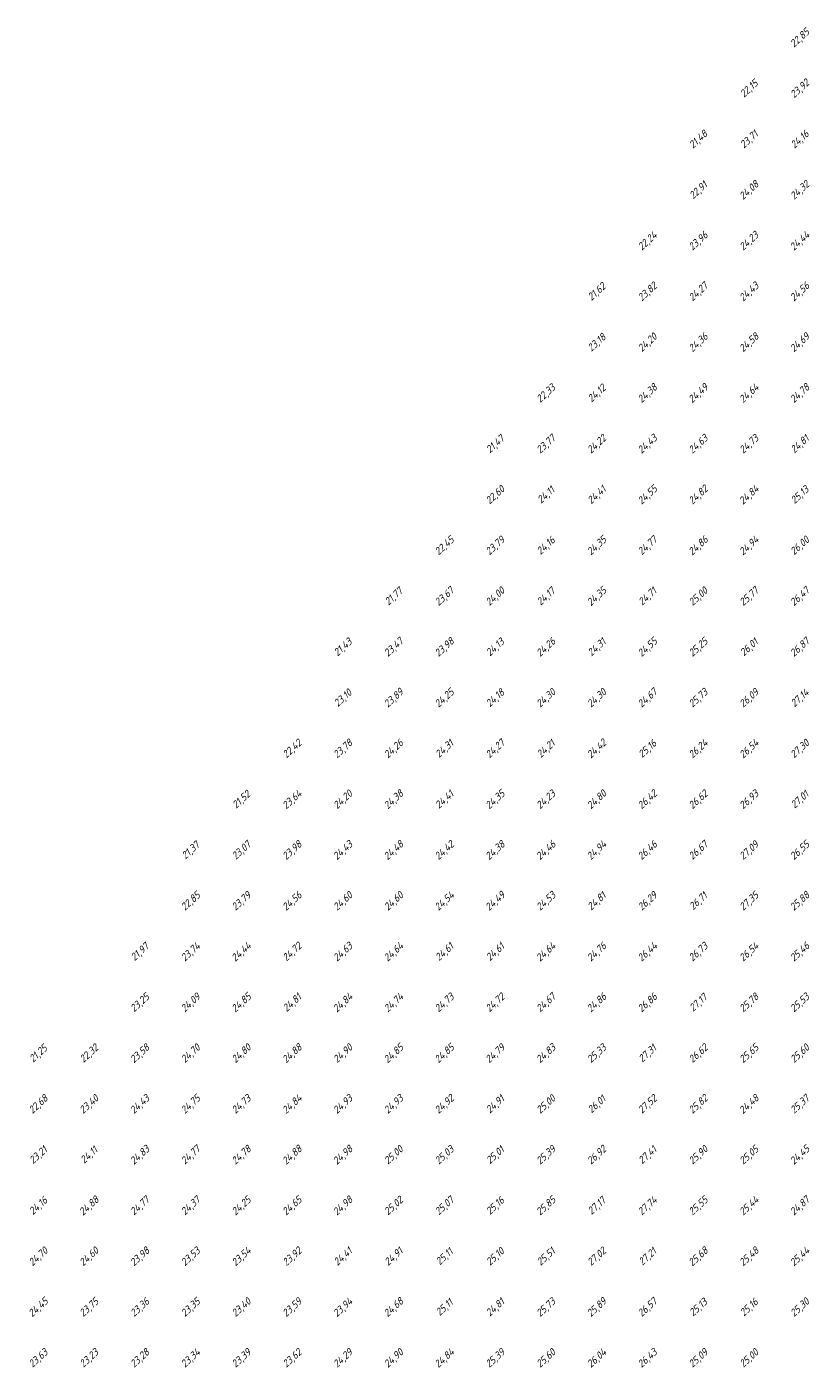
# Model space of a CAD drawing. Extents: x 184522 to 186797, y 346612 to 349107.
# Tile 18 of 27: x 185112 to 185267, y 348142 to 348407. Entities that reach past the tile are written whole.
import ezdxf
from ezdxf.enums import TextEntityAlignment as Align

# ---------------------------------------------------------------- set-up
doc = ezdxf.new("R2010")
doc.units = 0
doc.header["$MEASUREMENT"] = 0
doc.layers.add('ahn_5x5', color=252, linetype='Continuous')
doc.styles.add('ENV-P', font='ISOCP.SHX')

msp = doc.modelspace()

# ---------------------------------------------------------------- texts
at = {"layer": 'ahn_5x5', "style": 'ENV-P', "oblique": 15, "width": 1.035276}
for s, p in [('22,85', (185265, 348403.82)), ('22,15', (185255, 348393.82)), ('23,92', (185265, 348393.82)), ('21,48', (185245, 348383.82)), ('23,71', (185255, 348383.82)), ('24,16', (185265, 348383.82)), ('22,91', (185245, 348373.82)), ('24,08', (185255, 348373.82)), ('24,32', (185265, 348373.82)), ('22,24', (185235, 348363.82)), ('23,96', (185245, 348363.82)), ('24,23', (185255, 348363.82)), ('24,44', (185265, 348363.82)), ('21,62', (185225, 348353.82)), ('23,82', (185235, 348353.82)), ('24,27', (185245, 348353.82)), ('24,43', (185255, 348353.82)), ('24,56', (185265, 348353.82)), ('23,18', (185225, 348343.82)), ('24,20', (185235, 348343.82)), ('24,36', (185245, 348343.82)), ('24,58', (185255, 348343.82)), ('24,69', (185265, 348343.82)), ('22,33', (185215, 348333.82)), ('24,12', (185225, 348333.82)), ('24,38', (185235, 348333.82)), ('24,49', (185245, 348333.82)), ('24,64', (185255, 348333.82)), ('24,78', (185265, 348333.82)), ('21,47', (185205, 348323.82)), ('23,77', (185215, 348323.82)), ('24,22', (185225, 348323.82)), ('24,43', (185235, 348323.82)), ('24,63', (185245, 348323.82)), ('24,73', (185255, 348323.82)), ('24,81', (185265, 348323.82)), ('22,60', (185205, 348313.82)), ('24,11', (185215, 348313.82)), ('24,41', (185225, 348313.82)), ('24,55', (185235, 348313.82)), ('24,82', (185245, 348313.82)), ('24,84', (185255, 348313.82)), ('25,13', (185265, 348313.82)), ('22,45', (185195, 348303.82)), ('23,79', (185205, 348303.82)), ('24,16', (185215, 348303.82)), ('24,35', (185225, 348303.82)), ('24,77', (185235, 348303.82)), ('24,86', (185245, 348303.82)), ('24,94', (185255, 348303.82)), ('26,00', (185265, 348303.82)), ('21,77', (185185, 348293.82)), ('23,67', (185195, 348293.82)), ('24,00', (185205, 348293.82)), ('24,17', (185215, 348293.82)), ('24,35', (185225, 348293.82)), ('24,71', (185235, 348293.82)), ('25,00', (185245, 348293.82)), ('25,77', (185255, 348293.82)), ('26,47', (185265, 348293.82)), ('21,43', (185175, 348283.82)), ('23,47', (185185, 348283.82)), ('23,98', (185195, 348283.82)), ('24,13', (185205, 348283.82)), ('24,26', (185215, 348283.82)), ('24,55', (185235, 348283.82)), ('25,25', (185245, 348283.82)), ('26,87', (185265, 348283.82)), ('24,31', (185225, 348283.82)), ('26,01', (185255, 348283.82)), ('23,10', (185175, 348273.82)), ('23,89', (185185, 348273.82)), ('24,25', (185195, 348273.82)), ('24,18', (185205, 348273.82)), ('24,30', (185215, 348273.82)), ('24,30', (185225, 348273.82)), ('24,67', (185235, 348273.82)), ('25,73', (185245, 348273.82)), ('26,09', (185255, 348273.82)), ('27,14', (185265, 348273.82)), ('22,42', (185165, 348263.82)), ('23,78', (185175, 348263.82)), ('24,26', (185185, 348263.82)), ('24,31', (185195, 348263.82)), ('24,27', (185205, 348263.82)), ('24,21', (185215, 348263.82)), ('24,42', (185225, 348263.82)), ('25,16', (185235, 348263.82)), ('26,24', (185245, 348263.82)), ('26,54', (185255, 348263.82)), ('27,30', (185265, 348263.82)), ('21,52', (185155, 348253.82)), ('23,64', (185165, 348253.82)), ('24,20', (185175, 348253.82)), ('24,38', (185185, 348253.82)), ('24,41', (185195, 348253.82)), ('24,35', (185205, 348253.82)), ('24,23', (185215, 348253.82)), ('24,80', (185225, 348253.82)), ('26,42', (185235, 348253.82)), ('26,62', (185245, 348253.82)), ('26,93', (185255, 348253.82)), ('27,01', (185265, 348253.82)), ('21,37', (185145, 348243.82)), ('23,07', (185155, 348243.82)), ('23,98', (185165, 348243.82)), ('24,43', (185175, 348243.82)), ('24,48', (185185, 348243.82)), ('24,42', (185195, 348243.82)), ('24,38', (185205, 348243.82)), ('24,46', (185215, 348243.82)), ('24,94', (185225, 348243.82)), ('26,46', (185235, 348243.82)), ('26,67', (185245, 348243.82)), ('27,09', (185255, 348243.82)), ('26,55', (185265, 348243.82)), ('22,85', (185145, 348233.82)), ('23,79', (185155, 348233.82)), ('24,56', (185165, 348233.82)), ('24,60', (185175, 348233.82)), ('24,60', (185185, 348233.82)), ('24,54', (185195, 348233.82)), ('24,49', (185205, 348233.82)), ('24,53', (185215, 348233.82)), ('24,81', (185225, 348233.82)), ('26,29', (185235, 348233.82)), ('26,71', (185245, 348233.82)), ('27,35', (185255, 348233.82)), ('25,88', (185265, 348233.82)), ('21,97', (185135, 348223.82)), ('23,74', (185145, 348223.82)), ('24,44', (185155, 348223.82)), ('24,72', (185165, 348223.82)), ('24,63', (185175, 348223.82)), ('24,64', (185185, 348223.82)), ('24,61', (185195, 348223.82)), ('24,61', (185205, 348223.82)), ('24,64', (185215, 348223.82)), ('24,76', (185225, 348223.82)), ('26,44', (185235, 348223.82)), ('26,73', (185245, 348223.82)), ('26,54', (185255, 348223.82)), ('25,46', (185265, 348223.82)), ('23,25', (185135, 348213.82)), ('24,09', (185145, 348213.82)), ('24,85', (185155, 348213.82)), ('24,81', (185165, 348213.82)), ('24,84', (185175, 348213.82)), ('24,74', (185185, 348213.82)), ('24,73', (185195, 348213.82)), ('24,72', (185205, 348213.82)), ('24,67', (185215, 348213.82)), ('24,86', (185225, 348213.82)), ('26,86', (185235, 348213.82)), ('27,17', (185245, 348213.82)), ('25,78', (185255, 348213.82)), ('25,53', (185265, 348213.82)), ('21,25', (185115, 348203.82)), ('22,32', (185125, 348203.82)), ('23,58', (185135, 348203.82)), ('24,70', (185145, 348203.82)), ('24,80', (185155, 348203.82)), ('24,88', (185165, 348203.82)), ('24,90', (185175, 348203.82)), ('24,85', (185185, 348203.82)), ('24,85', (185195, 348203.82)), ('24,79', (185205, 348203.82)), ('24,83', (185215, 348203.82)), ('25,33', (185225, 348203.82)), ('27,31', (185235, 348203.82)), ('26,62', (185245, 348203.82)), ('25,65', (185255, 348203.82)), ('25,60', (185265, 348203.82)), ('24,75', (185145, 348193.82)), ('25,37', (185265, 348193.82)), ('22,68', (185115, 348193.82)), ('23,40', (185125, 348193.82)), ('24,43', (185135, 348193.82)), ('24,73', (185155, 348193.82)), ('24,84', (185165, 348193.82)), ('24,93', (185175, 348193.82)), ('24,93', (185185, 348193.82)), ('24,92', (185195, 348193.82)), ('24,91', (185205, 348193.82)), ('25,00', (185215, 348193.82)), ('26,01', (185225, 348193.82)), ('27,52', (185235, 348193.82)), ('25,82', (185245, 348193.82)), ('24,48', (185255, 348193.82)), ('23,21', (185115, 348183.82)), ('24,11', (185125, 348183.82)), ('24,83', (185135, 348183.82)), ('24,77', (185145, 348183.82)), ('24,78', (185155, 348183.82)), ('24,88', (185165, 348183.82)), ('24,98', (185175, 348183.82)), ('25,00', (185185, 348183.82)), ('25,03', (185195, 348183.82)), ('25,01', (185205, 348183.82)), ('25,39', (185215, 348183.82)), ('26,92', (185225, 348183.82)), ('27,41', (185235, 348183.82)), ('25,90', (185245, 348183.82)), ('25,05', (185255, 348183.82)), ('24,45', (185265, 348183.82)), ('24,16', (185115, 348173.82)), ('24,88', (185125, 348173.82)), ('24,77', (185135, 348173.82)), ('24,37', (185145, 348173.82)), ('24,25', (185155, 348173.82)), ('24,65', (185165, 348173.82)), ('24,98', (185175, 348173.82)), ('25,02', (185185, 348173.82)), ('25,07', (185195, 348173.82)), ('25,16', (185205, 348173.82)), ('25,85', (185215, 348173.82)), ('27,17', (185225, 348173.82)), ('27,74', (185235, 348173.82)), ('25,55', (185245, 348173.82)), ('25,44', (185255, 348173.82)), ('24,87', (185265, 348173.82)), ('24,70', (185115, 348163.82)), ('24,60', (185125, 348163.82)), ('23,98', (185135, 348163.82)), ('23,53', (185145, 348163.82)), ('23,54', (185155, 348163.82)), ('23,92', (185165, 348163.82)), ('24,41', (185175, 348163.82)), ('24,91', (185185, 348163.82)), ('25,11', (185195, 348163.82)), ('25,10', (185205, 348163.82)), ('25,51', (185215, 348163.82)), ('27,02', (185225, 348163.82)), ('27,21', (185235, 348163.82)), ('25,68', (185245, 348163.82)), ('25,48', (185255, 348163.82)), ('25,44', (185265, 348163.82)), ('24,45', (185115, 348153.82)), ('23,75', (185125, 348153.82)), ('23,36', (185135, 348153.82)), ('23,35', (185145, 348153.82)), ('23,40', (185155, 348153.82)), ('23,59', (185165, 348153.82)), ('23,94', (185175, 348153.82)), ('24,68', (185185, 348153.82)), ('25,11', (185195, 348153.82)), ('24,81', (185205, 348153.82)), ('25,73', (185215, 348153.82)), ('25,89', (185225, 348153.82)), ('26,57', (185235, 348153.82)), ('25,13', (185245, 348153.82)), ('25,16', (185255, 348153.82)), ('25,30', (185265, 348153.82)), ('23,63', (185115, 348143.82)), ('23,23', (185125, 348143.82)), ('23,28', (185135, 348143.82)), ('23,34', (185145, 348143.82)), ('23,39', (185155, 348143.82)), ('23,62', (185165, 348143.82)), ('24,29', (185175, 348143.82)), ('24,90', (185185, 348143.82)), ('24,84', (185195, 348143.82)), ('25,39', (185205, 348143.82)), ('25,60', (185215, 348143.82)), ('26,04', (185225, 348143.82)), ('26,43', (185235, 348143.82)), ('25,09', (185245, 348143.82)), ('25,00', (185255, 348143.82))]:
    msp.add_text(s, height=1.449, rotation=42.4175, dxfattribs=at).set_placement(p, align=Align.BOTTOM_CENTER)

doc.saveas('drawing.dxf')
